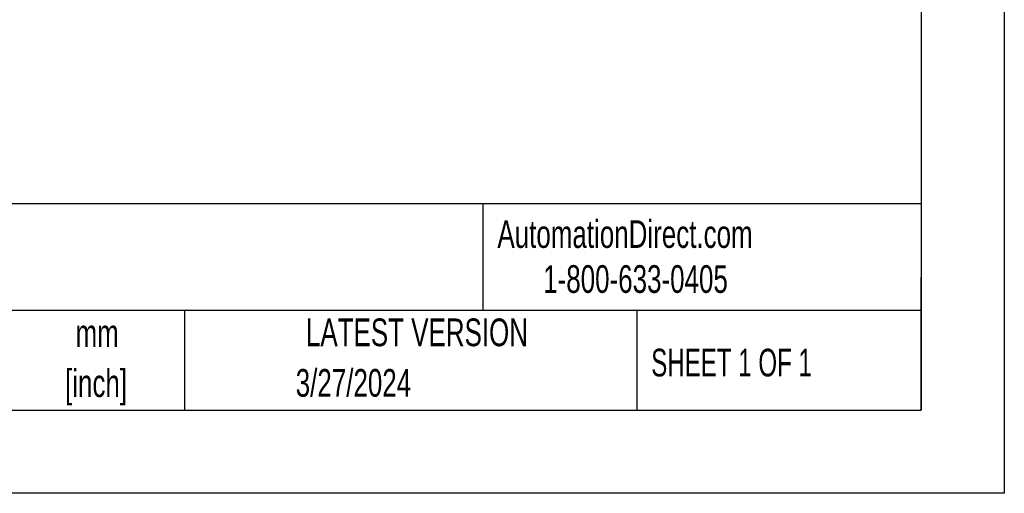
# Model space of a CAD drawing. Header units: millimetres. Extents: x 0 to 1397, y 0 to 1080.
# Tile 14 of 23: x 1021 to 1397, y 0 to 181. Entities that reach past the tile are written whole.
import ezdxf

# ---------------------------------------------------------------- set-up
doc = ezdxf.new("R2010")
doc.units = ezdxf.units.MM
doc.header["$LTSCALE"] = 5
doc.linetypes.add('CENTERX2', pattern=[20.32, 12.7, -2.54, 2.54, -2.54])
doc.layers.add('TEXT', color=140, linetype='Continuous', lineweight=25)
doc.styles.add('SLDTEXTSTYLE0', font='TXT', dxfattribs={"width": 0.7})
doc.styles.add('SLDTEXTSTYLE1', font='TXT', dxfattribs={"width": 0.65})

# ---------------------------------------------------------------- blocks, each defined once
blk = doc.blocks.new('SW_NOTE_0_1')
at = {"layer": 'TEXT', "color": 0, "linetype": 'CENTERX2', "lineweight": 18, "char_height": 10.583, "attachment_point": 2, "style": 'SLDTEXTSTYLE0'}
for s, insert in [('mm', (14.22, 13.64)), ('[inch]', (13.8, -5.47))]:
    blk.add_mtext(s, dxfattribs=dict(at, insert=insert))

msp = doc.modelspace()

# ---------------------------------------------------------------- linework, layer by layer
at = {"color": 7, "linetype": 'Continuous'}
for p, q in [((1397.012, 1079.513), (1397.012, 0.013)), ((1397.012, 0.013), (0.012, 0.013))]:
    msp.add_line(p, q, dxfattribs=at)
at = {"layer": 'TEXT'}
for p, q in [((1365.25, 1047.75), (1365.25, 31.75)), ((1365.25, 110.631), (31.75, 110.631)), ((1197.877, 110.631), (1197.877, 69.85)), ((1365.25, 31.75), (1365.25, 82.55)), ((1365.25, 69.85), (31.75, 69.85)), ((1084.06, 69.85), (1084.06, 31.75)), ((1256.744, 69.85), (1256.744, 31.75)), ((31.75, 31.75), (1365.25, 31.75))]:
    msp.add_line(p, q, dxfattribs=at)

# ---------------------------------------------------------------- block references
at = {"layer": 'TEXT', "linetype": 'CENTERX2', "lineweight": 18}
msp.add_blockref('SW_NOTE_0_1', (1036.43, 52.858), dxfattribs=at)

# ---------------------------------------------------------------- texts
for s, insert, char_height, attachment_point, style in [('AutomationDirect.com', (1203.475, 104.383), 10.58333, 1, 'SLDTEXTSTYLE0'), ('1-800-633-0405', (1220.958, 87.185), 10.58333, 1, 'SLDTEXTSTYLE0'), ('LATEST VERSION', (1172.761, 66.82), 10.58333, 2, 'SLDTEXTSTYLE0'), ('SHEET 1 OF 1', (1262.206, 55.257), 10.58333, 1, 'SLDTEXTSTYLE1'), ('3/27/2024', (1148.507, 47.508), 10.5833, 2, 'SLDTEXTSTYLE0')]:
    msp.add_mtext(s, dxfattribs=dict(at, insert=insert, char_height=char_height, attachment_point=attachment_point, style=style))

doc.saveas('drawing.dxf')
